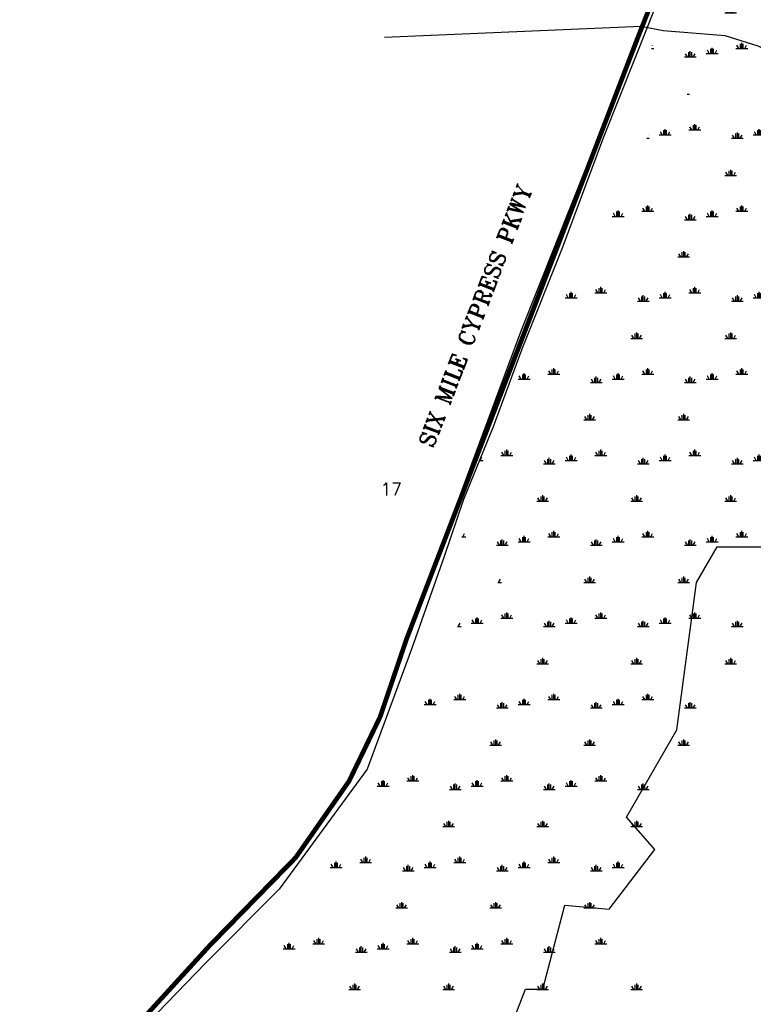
# Model space of a CAD drawing. Extents: x 213162 to 260736, y 787639 to 849969.
# Tile 5 of 17: x 225418 to 230100, y 807647 to 813934. Entities that reach past the tile are written whole.
import ezdxf

# ---------------------------------------------------------------- set-up
doc = ezdxf.new("R2010")
doc.units = 0
doc.header["$LTSCALE"] = 800
doc.linetypes.add('PHANTOM', pattern=[0])
doc.layers.get('0').update_dxf_attribs({"linetype": 'CONTINUOUS'})
for name, color, linetype in [('HATCH', 3, 'CONTINUOUS'), ('MAJROADS', 1, 'CONTINUOUS'), ('MINROADS', 1, 'CONTINUOUS'), ('ROW', 3, 'PHANTOM'), ('TEXT', 7, 'CONTINUOUS'), ('WSHEDS', 11, 'CONTINUOUS')]:
    doc.layers.add(name, color=color, linetype=linetype)
doc.layers.get('0').off()
doc.styles.get("Standard").update_dxf_attribs({"font": 'ROMANT'})

# ---------------------------------------------------------------- blocks, each defined once
blk = doc.blocks.new('*X')
at = {"color": 0}
for p, q in [((229828.1, 814756.7), (229828.1, 814786.7)), ((229837.5, 814756.7), (229837.5, 814794.2)), ((229846.9, 814756.7), (229846.9, 814786.7)), ((229800, 814756.7), (229875, 814756.7)), ((229818.7, 814756.7), (229806.7, 814777.5)), ((229856.3, 814756.7), (229868.3, 814777.5)), ((229560.1, 814237.1), (229575, 814237.1)), ((229568.1, 814257.7), (229568.3, 814257.9)), ((230100, 814237.1), (230175, 814237.1)), ((230118.7, 814237.1), (230106.7, 814257.9)), ((230128.1, 814237.1), (230128.1, 814267.1)), ((230137.5, 814237.1), (230137.5, 814274.6)), ((230146.9, 814237.1), (230146.9, 814267.1)), ((230156.3, 814237.1), (230168.3, 814257.9)), ((229800, 813717.5), (229875, 813717.5)), ((229818.7, 813717.5), (229806.7, 813738.3)), ((229828.1, 813717.5), (229828.1, 813747.5)), ((229837.5, 813717.5), (229837.5, 813755)), ((229846.9, 813717.5), (229846.9, 813747.5)), ((229856.3, 813717.5), (229868.3, 813738.3)), ((229518.7, 813197.9), (229506.7, 813218.6)), ((229528.1, 813197.9), (229528.1, 813227.9)), ((229537.5, 813197.9), (229537.5, 813235.4)), ((229546.9, 813197.9), (229546.9, 813227.9)), ((229556.3, 813197.9), (229568.3, 813218.6)), ((230118.7, 813197.9), (230106.7, 813218.6)), ((230128.1, 813197.9), (230128.1, 813227.9)), ((230137.5, 813197.9), (230137.5, 813235.4)), ((230146.9, 813197.9), (230146.9, 813227.9)), ((230156.3, 813197.9), (230168.3, 813218.6)), ((229500, 813197.9), (229575, 813197.9)), ((230100, 813197.9), (230175, 813197.9)), ((229228.1, 812678.2), (229228.1, 812708.2)), ((229237.5, 812678.2), (229237.5, 812715.7)), ((229246.9, 812678.2), (229246.9, 812708.2)), ((229828.1, 812678.2), (229828.1, 812708.2)), ((229837.5, 812678.2), (229837.5, 812715.7)), ((229846.9, 812678.2), (229846.9, 812708.2)), ((229200, 812678.2), (229275, 812678.2)), ((229218.7, 812678.2), (229206.7, 812699)), ((229256.3, 812678.2), (229268.3, 812699)), ((229800, 812678.2), (229875, 812678.2)), ((229818.7, 812678.2), (229806.7, 812699)), ((229856.3, 812678.2), (229868.3, 812699)), ((228900, 812158.6), (228975, 812158.6)), ((228918.7, 812158.6), (228906.7, 812179.4)), ((228928.1, 812158.6), (228928.1, 812188.6)), ((228937.5, 812158.6), (228937.5, 812196.1)), ((228946.9, 812158.6), (228946.9, 812188.6)), ((228956.3, 812158.6), (228968.3, 812179.4)), ((229500, 812158.6), (229575, 812158.6)), ((229518.7, 812158.6), (229506.7, 812179.4)), ((229528.1, 812158.6), (229528.1, 812188.6)), ((229537.5, 812158.6), (229537.5, 812196.1)), ((229546.9, 812158.6), (229546.9, 812188.6)), ((229556.3, 812158.6), (229568.3, 812179.4)), ((230100, 812158.6), (230175, 812158.6)), ((230118.7, 812158.6), (230106.7, 812179.4)), ((230128.1, 812158.6), (230128.1, 812188.6)), ((230137.5, 812158.6), (230137.5, 812196.1)), ((230146.9, 812158.6), (230146.9, 812188.6)), ((230156.3, 812158.6), (230168.3, 812179.4)), ((228600, 811639), (228675, 811639)), ((228618.7, 811639), (228606.7, 811659.8)), ((228628.1, 811639), (228628.1, 811669)), ((228637.5, 811639), (228637.5, 811676.5)), ((228646.9, 811639), (228646.9, 811669)), ((228656.3, 811639), (228668.3, 811659.8)), ((229200, 811639), (229275, 811639)), ((229218.7, 811639), (229206.7, 811659.8)), ((229228.1, 811639), (229228.1, 811669)), ((229237.5, 811639), (229237.5, 811676.5)), ((229246.9, 811639), (229246.9, 811669)), ((229256.3, 811639), (229268.3, 811659.8)), ((229800, 811639), (229875, 811639)), ((229818.7, 811639), (229806.7, 811659.8)), ((229828.1, 811639), (229828.1, 811669)), ((229837.5, 811639), (229837.5, 811676.5)), ((229846.9, 811639), (229846.9, 811669)), ((229856.3, 811639), (229868.3, 811659.8)), ((228356.3, 811119.4), (228368.3, 811140.2)), ((228918.7, 811119.4), (228906.7, 811140.2)), ((228928.1, 811119.4), (228928.1, 811149.4)), ((228937.5, 811119.4), (228937.5, 811156.9)), ((228946.9, 811119.4), (228946.9, 811149.4)), ((228956.3, 811119.4), (228968.3, 811140.2)), ((229518.7, 811119.4), (229506.7, 811140.2)), ((229528.1, 811119.4), (229528.1, 811149.4)), ((229537.5, 811119.4), (229537.5, 811156.9)), ((229546.9, 811119.4), (229546.9, 811149.4)), ((229556.3, 811119.4), (229568.3, 811140.2)), ((230118.7, 811119.4), (230106.7, 811140.2)), ((230128.1, 811119.4), (230128.1, 811149.4)), ((230137.5, 811119.4), (230137.5, 811156.9)), ((230146.9, 811119.4), (230146.9, 811149.4)), ((230156.3, 811119.4), (230168.3, 811140.2)), ((228351.5, 811119.4), (228375, 811119.4)), ((228900, 811119.4), (228975, 811119.4)), ((229500, 811119.4), (229575, 811119.4)), ((230100, 811119.4), (230175, 811119.4)), ((228628.1, 810599.8), (228628.1, 810629.8)), ((228637.5, 810599.8), (228637.5, 810637.3)), ((228646.9, 810599.8), (228646.9, 810629.8)), ((229228.1, 810599.8), (229228.1, 810629.8)), ((229237.5, 810599.8), (229237.5, 810637.3)), ((229246.9, 810599.8), (229246.9, 810629.8)), ((229828.1, 810599.8), (229828.1, 810629.8)), ((229837.5, 810599.8), (229837.5, 810637.3)), ((229846.9, 810599.8), (229846.9, 810629.8)), ((228600, 810599.8), (228675, 810599.8)), ((228618.7, 810599.8), (228606.7, 810620.6)), ((228656.3, 810599.8), (228668.3, 810620.6)), ((229200, 810599.8), (229275, 810599.8)), ((229218.7, 810599.8), (229206.7, 810620.6)), ((229256.3, 810599.8), (229268.3, 810620.6)), ((229800, 810599.8), (229875, 810599.8)), ((229818.7, 810599.8), (229806.7, 810620.6)), ((229856.3, 810599.8), (229868.3, 810620.6)), ((228300, 810080.2), (228375, 810080.2)), ((228318.7, 810080.2), (228306.7, 810100.9)), ((228328.1, 810080.2), (228328.1, 810110.2)), ((228337.5, 810080.2), (228337.5, 810117.7)), ((228346.9, 810080.2), (228346.9, 810110.2)), ((228356.3, 810080.2), (228368.3, 810100.9)), ((228900, 810080.2), (228975, 810080.2)), ((228918.7, 810080.2), (228906.7, 810100.9)), ((228928.1, 810080.2), (228928.1, 810110.2)), ((228937.5, 810080.2), (228937.5, 810117.7)), ((228946.9, 810080.2), (228946.9, 810110.2)), ((228956.3, 810080.2), (228968.3, 810100.9)), ((229500, 810080.2), (229575, 810080.2)), ((229518.7, 810080.2), (229506.7, 810100.9)), ((229528.1, 810080.2), (229528.1, 810110.2)), ((229537.5, 810080.2), (229537.5, 810117.7)), ((229546.9, 810080.2), (229546.9, 810110.2)), ((229556.3, 810080.2), (229568.3, 810100.9)), ((228000, 809560.5), (228075, 809560.5)), ((228018.7, 809560.5), (228006.7, 809581.3)), ((228028.1, 809560.5), (228028.1, 809590.5)), ((228037.5, 809560.5), (228037.5, 809598)), ((228046.9, 809560.5), (228046.9, 809590.5)), ((228056.3, 809560.5), (228068.3, 809581.3)), ((228600, 809560.5), (228675, 809560.5)), ((228618.7, 809560.5), (228606.7, 809581.3)), ((228628.1, 809560.5), (228628.1, 809590.5)), ((228637.5, 809560.5), (228637.5, 809598)), ((228646.9, 809560.5), (228646.9, 809590.5)), ((228656.3, 809560.5), (228668.3, 809581.3)), ((229200, 809560.5), (229275, 809560.5)), ((229218.7, 809560.5), (229206.7, 809581.3)), ((229228.1, 809560.5), (229228.1, 809590.5)), ((229237.5, 809560.5), (229237.5, 809598)), ((229246.9, 809560.5), (229246.9, 809590.5)), ((229256.3, 809560.5), (229268.3, 809581.3)), ((227718.7, 809040.9), (227706.7, 809061.7)), ((227728.1, 809040.9), (227728.1, 809070.9)), ((227737.5, 809040.9), (227737.5, 809078.4)), ((227746.9, 809040.9), (227746.9, 809070.9)), ((227756.3, 809040.9), (227768.3, 809061.7)), ((228318.7, 809040.9), (228306.7, 809061.7)), ((228328.1, 809040.9), (228328.1, 809070.9)), ((228337.5, 809040.9), (228337.5, 809078.4)), ((228346.9, 809040.9), (228346.9, 809070.9)), ((228356.3, 809040.9), (228368.3, 809061.7)), ((228918.7, 809040.9), (228906.7, 809061.7)), ((228928.1, 809040.9), (228928.1, 809070.9)), ((228937.5, 809040.9), (228937.5, 809078.4)), ((228946.9, 809040.9), (228946.9, 809070.9)), ((228956.3, 809040.9), (228968.3, 809061.7)), ((227700, 809040.9), (227775, 809040.9)), ((228300, 809040.9), (228375, 809040.9)), ((228900, 809040.9), (228975, 809040.9)), ((227437.5, 808521.3), (227437.5, 808558.8)), ((228037.5, 808521.3), (228037.5, 808558.8)), ((228637.5, 808521.3), (228637.5, 808558.8)), ((229237.5, 808521.3), (229237.5, 808558.8)), ((227400, 808521.3), (227475, 808521.3)), ((227418.7, 808521.3), (227406.7, 808542.1)), ((227428.1, 808521.3), (227428.1, 808551.3)), ((227446.9, 808521.3), (227446.9, 808551.3)), ((227456.3, 808521.3), (227468.3, 808542.1)), ((228000, 808521.3), (228075, 808521.3)), ((228018.7, 808521.3), (228006.7, 808542.1)), ((228028.1, 808521.3), (228028.1, 808551.3)), ((228046.9, 808521.3), (228046.9, 808551.3)), ((228056.3, 808521.3), (228068.3, 808542.1)), ((228600, 808521.3), (228675, 808521.3)), ((228618.7, 808521.3), (228606.7, 808542.1)), ((228628.1, 808521.3), (228628.1, 808551.3)), ((228646.9, 808521.3), (228646.9, 808551.3)), ((228656.3, 808521.3), (228668.3, 808542.1)), ((229200, 808521.3), (229275, 808521.3)), ((229218.7, 808521.3), (229206.7, 808542.1)), ((229228.1, 808521.3), (229228.1, 808551.3)), ((229246.9, 808521.3), (229246.9, 808551.3)), ((229256.3, 808521.3), (229268.3, 808542.1)), ((227100, 808001.7), (227175, 808001.7)), ((227118.7, 808001.7), (227106.7, 808022.5)), ((227128.1, 808001.7), (227128.1, 808031.7)), ((227137.5, 808001.7), (227137.5, 808039.2)), ((227146.9, 808001.7), (227146.9, 808031.7)), ((227156.3, 808001.7), (227168.3, 808022.5)), ((227700, 808001.7), (227775, 808001.7)), ((227718.7, 808001.7), (227706.7, 808022.5)), ((227728.1, 808001.7), (227728.1, 808031.7)), ((227737.5, 808001.7), (227737.5, 808039.2)), ((227746.9, 808001.7), (227746.9, 808031.7)), ((227756.3, 808001.7), (227768.3, 808022.5)), ((228300, 808001.7), (228375, 808001.7)), ((228318.7, 808001.7), (228306.7, 808022.5)), ((228328.1, 808001.7), (228328.1, 808031.7)), ((228337.5, 808001.7), (228337.5, 808039.2)), ((228346.9, 808001.7), (228346.9, 808031.7)), ((228356.3, 808001.7), (228368.3, 808022.5))]:
    blk.add_line(p, q, dxfattribs=at)

msp = doc.modelspace()

# ---------------------------------------------------------------- linework, layer by layer
at = {"layer": 'MAJROADS', "color": 0}
msp.add_lwpolyline([(234450.7, 822514.2), (232110.9, 819297.8), (230865.6, 817513.8), (230757.7, 817325), (230639.1, 817054.4), (230439.9, 816534.8), (230314.7, 816208.3), (229363, 813819.7), (228620.5, 811956.6), (227886.9, 809979.5), (227717.9, 809481.6), (227615.6, 809250.8), (227519.9, 809071.9), (227179.2, 808583.7), (226631.8, 808023.7), (225916.4, 807239.6), (225690.4, 806836.2), (225607.6, 806555.2), (225553.4, 806138.1), (225532.2, 805232.9), (225465.1, 802969.2), (225363, 802554.6), (225202.7, 802120.5), (224995, 801594.8)], dxfattribs=at)
at = {"layer": 'MINROADS', "color": 0}
msp.add_lwpolyline([(238160.5, 813280.4), (236860.4, 813282.5), (236238.1, 813271.7), (234260.2, 813253.4), (234219.7, 813290.4), (230827.2, 813241), (230768.4, 813280.9), (230609.4, 813443.9), (230405.7, 813638.5), (230131, 813764), (229921, 813831.5), (229525.2, 813862.3), (229384.7, 813890), (227745.8, 813819.4)], dxfattribs=at)
at = {"layer": 'ROW', "color": 0}
for points in [[(229683.8, 814553.8), (229430.6, 813905.5), (229143.5, 813183.1), (228881.1, 812476.1), (228621.8, 811830.9), (228439.6, 811333.9), (228249.4, 810870.9), (228126.2, 810505.5), (227918, 809913.9), (227635.8, 809148.8), (227073.7, 808381.2), (226602.9, 807910.3), (226297.5, 807592.2)], [(228755.8, 807742.9), (228897.3, 808279), (229180.3, 808254.6), (229472.4, 808636.3), (229291, 808843), (229611.8, 809398.9), (229738.5, 810340.3), (229868.5, 810567.7), (230738.5, 810567.7), (230833, 812506.6), (230878.3, 813263.6), (230998.2, 813299.8), (231124.2, 813482.8), (231165.5, 813627.8), (231294, 813843.4), (231323.8, 813979.9)], [(228244.6, 805242.8), (228257.5, 805503.3), (228275.2, 805590.1), (228293.2, 805638.9), (228294.8, 805706.3), (228313.2, 805989.7), (228330.2, 806250.4), (228378.6, 806444.6), (228423.7, 806587.9), (228438.6, 806661.7), (228429.9, 806725.5), (228403.5, 806816.3), (228407.6, 806858.4), (228460.1, 807072.9), (228492.5, 807124.7), (228544.1, 807157.3), (228619.6, 807168), (228762.4, 807180.5), (228829.1, 807356.8), (228585.3, 807472.3), (228566.7, 807503.1), (228568.9, 807546.4), (228645.5, 807743.7)], [(228645.5, 807743.7), (228756, 807743.7)]]:
    msp.add_lwpolyline(points, dxfattribs=at)
at = {"layer": 'WSHEDS', "color": 0, "const_width": 30}
msp.add_lwpolyline([(224995, 801594.8), (225202.7, 802120.5), (225465.1, 802969.2), (225465.1, 802969.2), (225526.2, 805241), (225553.4, 806138.1), (225607.6, 806555.2), (225690.4, 806836.2), (225916.4, 807239.6), (226631.8, 808023.7), (227179.2, 808583.7), (227519.9, 809071.9), (227717.9, 809481.6), (227886.9, 809979.5), (229363, 813819.7), (230639.1, 817054.4), (230865.6, 817513.8), (232110.9, 819297.8), (234450.7, 822514.2)], dxfattribs=at)

# ---------------------------------------------------------------- block references
at = {"layer": 'HATCH', "color": 0}
for p in [(0, 0), (0, 0), (0, 0), (0, 0), (0, 0), (0, 0), (0, 0), (0, 0), (0, 0), (0, 0), (0, 0), (0, 0), (0, 0), (0, 0), (0, 0), (0, 0), (0, 0), (0, 0), (0, 0), (0, 0), (0, 0), (0, 0), (0, 0), (-110.8, -487.6), (118.4, -778.9), (-139.4, -1060.6)]:
    msp.add_blockref('*X', p, dxfattribs=at)

# ---------------------------------------------------------------- texts
at = {"layer": 'MAJROADS', "color": 0}
msp.add_text('SIX MILE CYPRESS PKWY', height=100, rotation=69, dxfattribs=at).set_placement((228054.8, 811195))
at = {"layer": 'TEXT', "color": 0}
msp.add_text('17', height=80, dxfattribs=at).set_placement((227720.2, 810896))

doc.saveas('drawing.dxf')
